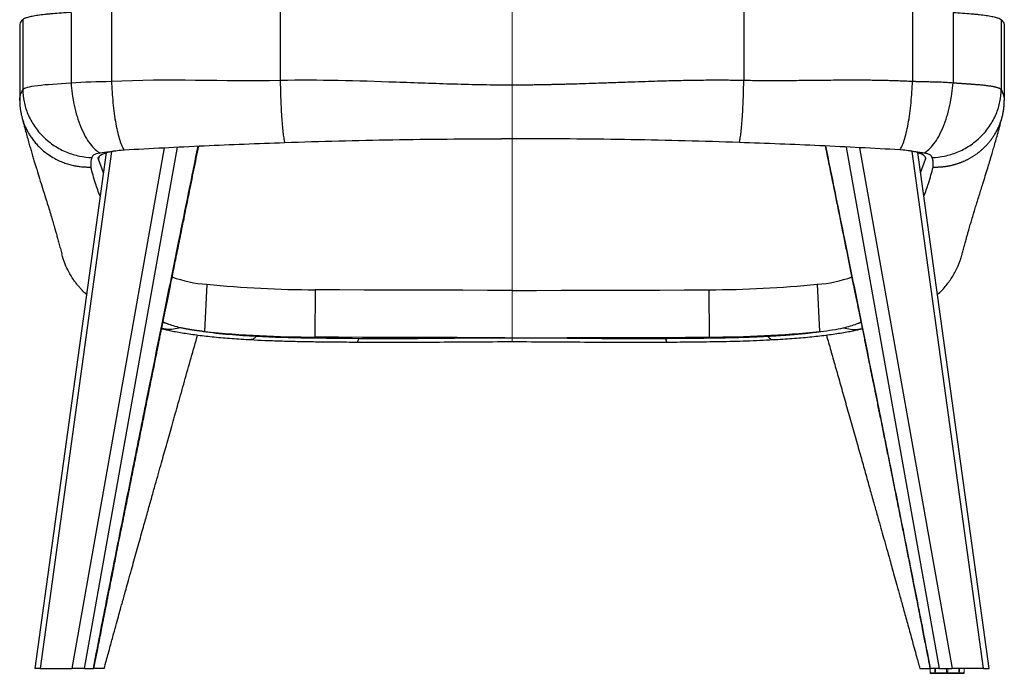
# Model space of a CAD drawing. Header units: millimetres. Extents: x 8 to 414, y 7 to 290.
# Tile 1 of 13: x 104 to 166, y 93 to 135. Entities that reach past the tile are written whole.
import ezdxf

# ---------------------------------------------------------------- set-up
doc = ezdxf.new("R2010")
doc.units = ezdxf.units.MM

msp = doc.modelspace()

# ---------------------------------------------------------------- linework, layer by layer
at = {"color": 7, "linetype": 'Continuous', "lineweight": 25}
for p, q in [((107.159, 134.989), (107.159, 130.528)), ((109.73, 135.079), (109.73, 130.625)), ((120.43, 135.235), (120.43, 130.69)), ((149.83, 135.235), (149.83, 130.69)), ((160.53, 135.079), (160.53, 130.625)), ((163.101, 134.989), (163.101, 130.528)), ((104.094, 134.53), (104.094, 130.095)), ((166.165, 134.53), (166.165, 130.095)), ((109.387, 126.093), (104.871, 93.358)), ((109.211, 124.82), (108.898, 125.689)), ((165.388, 93.358), (160.873, 126.093)), ((161.048, 124.82), (161.361, 125.689)), ((115.767, 117.74), (115.62, 114.743)), ((154.493, 117.74), (154.639, 114.743)), ((122.638, 117.391), (122.63, 114.388)), ((147.621, 117.391), (147.63, 114.388)), ((105.23, 93.358), (104.871, 93.358)), ((105.23, 93.358), (105.83, 93.358)), ((105.83, 93.358), (107.201, 93.358)), ((108.024, 93.358), (107.201, 93.358)), ((108.024, 93.358), (108.579, 93.358)), ((161.655, 93.148), (161.655, 93.068)), ((163.795, 93.058), (161.665, 93.058)), ((162.235, 93.358), (161.681, 93.358)), ((162.235, 93.358), (163.058, 93.358)), ((164.429, 93.358), (163.058, 93.358)), ((163.805, 93.068), (163.805, 93.148)), ((165.029, 93.358), (164.429, 93.358)), ((165.029, 93.358), (165.388, 93.358))]:
    msp.add_line(p, q, dxfattribs=at)
at = {"color": 144, "linetype": 'Continuous', "lineweight": 18}
for p, q in [((135.13, 135.295), (135.13, 130.397)), ((135.13, 131.127), (135.13, 130.051)), ((135.112, 130.051), (135.13, 130.051)), ((135.13, 126.973), (135.13, 117.357)), ((135.13, 117.357), (135.13, 114.353)), ((161.655, 93.358), (161.655, 93.148)), ((161.655, 93.148), (161.655, 93.148)), ((161.946, 93.148), (161.946, 93.358)), ((161.994, 93.148), (161.946, 93.148)), ((161.994, 93.358), (161.994, 93.148)), ((162.696, 93.148), (162.696, 93.358)), ((162.763, 93.148), (162.696, 93.148)), ((162.763, 93.358), (162.763, 93.148)), ((163.466, 93.148), (163.466, 93.358)), ((163.513, 93.148), (163.466, 93.148)), ((163.513, 93.358), (163.513, 93.148)), ((163.804, 93.168), (163.804, 93.358)), ((163.805, 93.148), (163.805, 93.148))]:
    msp.add_line(p, q, dxfattribs=at)
at = {"color": 8, "linetype": 'Continuous', "lineweight": 25}
for p, q in [((105.23, 93.358), (109.757, 126.177)), ((113.078, 126.405), (107.201, 93.358)), ((108.024, 93.358), (113.91, 126.45)), ((162.235, 93.358), (156.35, 126.45)), ((157.181, 126.405), (163.058, 93.358)), ((165.029, 93.358), (160.502, 126.177)), ((108.919, 125.832), (108.898, 125.689)), ((161.341, 125.832), (161.361, 125.689)), ((108.156, 117.097), (108.049, 117.207)), ((113.276, 115.232), (112.992, 115.32)), ((156.983, 115.232), (157.268, 115.32)), ((161.655, 93.068), (163.805, 93.068))]:
    msp.add_line(p, q, dxfattribs=at)
at = {"color": 7, "linetype": 'Continuous', "lineweight": 25, "flags": 128}
for points in [[(108.898, 125.689), (108.889, 125.753), (108.909, 125.816), (108.957, 125.878), (109.032, 125.939), (109.133, 125.996), (109.26, 126.05), (109.409, 126.1), (109.579, 126.144)], [(161.361, 125.689), (161.37, 125.753), (161.35, 125.816), (161.303, 125.878), (161.228, 125.939), (161.126, 125.996), (161, 126.05), (160.85, 126.1), (160.68, 126.144)], [(135.13, 117.357), (133.568, 117.357), (132.007, 117.359), (130.445, 117.362), (128.884, 117.365), (127.322, 117.37), (125.761, 117.376), (124.2, 117.383), (122.638, 117.391)], [(135.13, 117.357), (136.691, 117.357), (138.253, 117.359), (139.814, 117.362), (141.376, 117.365), (142.937, 117.37), (144.498, 117.376), (146.06, 117.383), (147.621, 117.391)], [(113.276, 115.232), (113.1, 115.306), (112.987, 115.36)], [(156.983, 115.232), (157.159, 115.306), (157.273, 115.36)], [(134.668, 114.353), (133.163, 114.354), (131.658, 114.356), (130.153, 114.359), (128.649, 114.362), (127.144, 114.367), (125.639, 114.373), (124.134, 114.38), (122.63, 114.388)], [(135.591, 114.353), (137.096, 114.354), (138.601, 114.356), (140.106, 114.359), (141.611, 114.362), (143.116, 114.367), (144.62, 114.373), (146.125, 114.38), (147.63, 114.388)]]:
    msp.add_lwpolyline(points, dxfattribs=at)
at = {"color": 7, "linetype": 'Continuous', "lineweight": 25}
for centre, radius, start, end in [((116.327, 125.75), 8.03, 249.87614, 266.00106), ((153.933, 125.75), 8.03, 273.99901, 290.1234), ((122.972, 191.904), 74.513, 264.45072, 269.74342), ((147.287, 191.904), 74.513, 270.25658, 275.54928), ((117.116, 129.875), 15.205, 264.03485, 264.35649), ((122.97, 190.391), 76.004, 264.45072, 269.74342), ((147.289, 190.391), 76.004, 270.25658, 275.54928), ((153.144, 129.875), 15.205, 275.64351, 275.96515), ((161.665, 93.068), 0.01, 180, 270), ((163.795, 93.068), 0.01, 270, 0)]:
    msp.add_arc(centre, radius, start, end, dxfattribs=at)
for points, knots in [([(107.159, 134.989), (106.947, 134.978), (106.745, 134.966), (106.358, 134.939), (106.173, 134.925), (105.908, 134.901), (105.822, 134.893), (105.696, 134.88), (105.655, 134.876), (105.574, 134.867), (105.534, 134.862), (105.339, 134.84), (105.195, 134.821), (104.93, 134.781), (104.81, 134.76), (104.647, 134.728), (104.596, 134.717), (104.501, 134.694), (104.457, 134.683), (104.335, 134.649), (104.268, 134.626), (104.16, 134.579), (104.12, 134.555), (104.094, 134.53)], [0, 0, 0, 0, 0.125, 0.125, 0.25, 0.25, 0.3125, 0.3125, 0.34375, 0.34375, 0.375, 0.375, 0.5, 0.5, 0.625, 0.625, 0.6875, 0.6875, 0.75, 0.75, 0.875, 0.875, 1, 1, 1, 1]), ([(163.101, 134.989), (163.312, 134.978), (163.514, 134.966), (163.902, 134.939), (164.087, 134.925), (164.351, 134.901), (164.437, 134.893), (164.563, 134.88), (164.605, 134.876), (164.686, 134.867), (164.726, 134.862), (164.921, 134.84), (165.065, 134.821), (165.329, 134.781), (165.449, 134.76), (165.612, 134.728), (165.663, 134.717), (165.758, 134.694), (165.803, 134.683), (165.924, 134.649), (165.992, 134.626), (166.099, 134.579), (166.139, 134.555), (166.165, 134.53)], [0, 0, 0, 0, 0.125, 0.125, 0.25, 0.25, 0.3125, 0.3125, 0.34375, 0.34375, 0.375, 0.375, 0.5, 0.5, 0.625, 0.625, 0.6875, 0.6875, 0.75, 0.75, 0.875, 0.875, 1, 1, 1, 1]), ([(104.094, 130.095), (104.14, 130.153), (104.237, 130.203), (104.555, 130.291), (104.775, 130.329), (105.59, 130.427), (106.335, 130.472), (107.159, 130.528)], [0, 0, 0, 0, 0.25, 0.25, 0.5, 0.5, 1, 1, 1, 1]), ([(107.159, 130.528), (107.174, 130.302), (107.197, 130.066), (107.264, 129.587), (107.307, 129.343), (107.412, 128.858), (107.474, 128.616), (107.617, 128.15), (107.697, 127.924), (107.871, 127.502), (107.966, 127.304), (108.163, 126.947), (108.266, 126.787), (108.475, 126.509), (108.582, 126.391), (108.792, 126.199), (108.896, 126.124), (108.998, 126.069)], [0, 0, 0, 0, 0.125, 0.125, 0.25, 0.25, 0.375, 0.375, 0.5, 0.5, 0.625, 0.625, 0.75, 0.75, 0.875, 0.875, 1, 1, 1, 1]), ([(109.73, 130.625), (109.737, 130.409), (109.747, 130.185), (109.777, 129.729), (109.796, 129.496), (109.841, 129.033), (109.868, 128.803), (109.929, 128.355), (109.963, 128.138), (110.038, 127.727), (110.078, 127.534), (110.163, 127.181), (110.207, 127.021), (110.297, 126.739), (110.343, 126.618), (110.434, 126.414), (110.479, 126.331), (110.524, 126.268)], [0, 0, 0, 0, 0.125, 0.125, 0.25, 0.25, 0.375, 0.375, 0.5, 0.5, 0.625, 0.625, 0.75, 0.75, 0.875, 0.875, 1, 1, 1, 1]), ([(120.43, 130.69), (122.875, 130.741), (125.325, 130.667), (129.001, 130.538), (130.227, 130.492), (132.066, 130.439), (132.678, 130.424), (133.598, 130.408), (133.904, 130.404), (134.517, 130.398), (134.823, 130.397), (135.13, 130.397)], [0, 0, 0, 0, 0.5, 0.5, 0.75, 0.75, 0.875, 0.875, 0.9375, 0.9375, 1, 1, 1, 1]), ([(120.43, 130.69), (120.432, 130.495), (120.436, 130.292), (120.446, 129.878), (120.453, 129.668), (120.469, 129.248), (120.479, 129.039), (120.5, 128.633), (120.512, 128.436), (120.539, 128.063), (120.553, 127.888), (120.583, 127.568), (120.598, 127.422), (120.63, 127.166), (120.646, 127.055), (120.678, 126.87), (120.694, 126.795), (120.709, 126.737)], [0, 0, 0, 0, 0.125, 0.125, 0.25, 0.25, 0.375, 0.375, 0.5, 0.5, 0.625, 0.625, 0.75, 0.75, 0.875, 0.875, 1, 1, 1, 1]), ([(135.13, 130.397), (135.226, 130.397), (135.419, 130.398), (135.71, 130.399), (136.005, 130.402), (136.303, 130.405), (136.605, 130.409), (136.909, 130.413), (137.218, 130.419), (137.529, 130.425), (137.844, 130.432), (138.162, 130.439), (138.483, 130.448), (138.899, 130.459), (139.479, 130.477), (140.292, 130.505), (141.317, 130.54), (142.367, 130.577), (143.347, 130.611), (144.158, 130.637), (144.893, 130.658), (145.552, 130.674), (146.155, 130.687), (146.724, 130.697), (147.279, 130.703), (147.819, 130.706), (148.343, 130.707), (148.852, 130.704), (149.346, 130.699), (149.67, 130.693), (149.83, 130.69)], [0, 0, 0, 0, 0.019572, 0.039371, 0.059397, 0.07965, 0.100129, 0.120836, 0.14177, 0.162932, 0.184321, 0.205937, 0.227782, 0.249854, 0.290715, 0.34601, 0.415741, 0.499908, 0.560375, 0.615619, 0.66564, 0.710438, 0.750014, 0.788846, 0.826636, 0.863386, 0.899097, 0.933768, 0.967402, 1, 1, 1, 1]), ([(149.55, 126.737), (149.566, 126.795), (149.581, 126.87), (149.614, 127.055), (149.63, 127.166), (149.661, 127.422), (149.677, 127.568), (149.707, 127.888), (149.721, 128.063), (149.747, 128.436), (149.759, 128.633), (149.781, 129.039), (149.79, 129.248), (149.806, 129.668), (149.813, 129.878), (149.823, 130.292), (149.827, 130.495), (149.83, 130.69)], [0, 0, 0, 0, 0.125, 0.125, 0.25, 0.25, 0.375, 0.375, 0.5, 0.5, 0.625, 0.625, 0.75, 0.75, 0.875, 0.875, 1, 1, 1, 1]), ([(149.83, 130.69), (149.902, 130.689), (150.047, 130.686), (150.269, 130.682), (150.496, 130.679), (150.729, 130.677), (150.968, 130.675), (151.212, 130.674), (151.462, 130.673), (151.718, 130.673), (151.98, 130.673), (152.247, 130.674), (152.554, 130.675), (152.963, 130.679), (153.537, 130.685), (154.304, 130.692), (155.092, 130.7), (155.819, 130.706), (156.404, 130.708), (156.938, 130.709), (157.422, 130.708), (157.865, 130.705), (158.281, 130.699), (158.682, 130.692), (159.073, 130.682), (159.452, 130.671), (159.821, 130.658), (160.179, 130.643), (160.414, 130.631), (160.53, 130.625)], [0, 0, 0, 0, 0.0200214, 0.0405784, 0.0616713, 0.0833002, 0.1054654, 0.1281671, 0.1514055, 0.1751807, 0.1994929, 0.2243423, 0.2497289, 0.2850693, 0.3385199, 0.4100827, 0.4997606, 0.5591503, 0.6138583, 0.6638845, 0.7092289, 0.7498915, 0.7885992, 0.8263126, 0.8630328, 0.8987605, 0.9334969, 0.967243, 1, 1, 1, 1]), ([(159.736, 126.268), (159.78, 126.331), (159.825, 126.414), (159.916, 126.618), (159.962, 126.739), (160.052, 127.021), (160.097, 127.181), (160.181, 127.534), (160.221, 127.727), (160.296, 128.138), (160.33, 128.355), (160.391, 128.803), (160.418, 129.033), (160.464, 129.496), (160.482, 129.729), (160.512, 130.185), (160.523, 130.409), (160.53, 130.625)], [0, 0, 0, 0, 0.125, 0.125, 0.25, 0.25, 0.375, 0.375, 0.5, 0.5, 0.625, 0.625, 0.75, 0.75, 0.875, 0.875, 1, 1, 1, 1]), ([(160.53, 130.625), (160.556, 130.624), (160.612, 130.621), (160.703, 130.619), (160.805, 130.616), (160.919, 130.613), (161.045, 130.61), (161.183, 130.607), (161.332, 130.604), (161.492, 130.601), (161.663, 130.597), (161.857, 130.593), (162.062, 130.588), (162.272, 130.581), (162.467, 130.573), (162.646, 130.563), (162.811, 130.553), (162.961, 130.542), (163.056, 130.533), (163.101, 130.528)], [0, 0, 0, 0, 0.02947, 0.063487, 0.102052, 0.145168, 0.192836, 0.24506, 0.301842, 0.363185, 0.429093, 0.499568, 0.587289, 0.669601, 0.746502, 0.817991, 0.884069, 0.944738, 1, 1, 1, 1]), ([(161.262, 126.069), (161.363, 126.124), (161.467, 126.199), (161.678, 126.391), (161.784, 126.509), (161.993, 126.787), (162.097, 126.947), (162.294, 127.304), (162.388, 127.502), (162.562, 127.924), (162.643, 128.15), (162.785, 128.616), (162.847, 128.858), (162.953, 129.343), (162.996, 129.587), (163.062, 130.066), (163.086, 130.302), (163.101, 130.528)], [0, 0, 0, 0, 0.125, 0.125, 0.25, 0.25, 0.375, 0.375, 0.5, 0.5, 0.625, 0.625, 0.75, 0.75, 0.875, 0.875, 1, 1, 1, 1]), ([(163.101, 130.528), (163.123, 130.527), (163.169, 130.524), (163.238, 130.519), (163.307, 130.514), (163.378, 130.51), (163.449, 130.505), (163.521, 130.5), (163.593, 130.495), (163.666, 130.491), (163.739, 130.486), (163.813, 130.481), (163.888, 130.475), (163.962, 130.47), (164.037, 130.465), (164.112, 130.46), (164.188, 130.454), (164.291, 130.447), (164.445, 130.435), (164.665, 130.418), (164.935, 130.393), (165.17, 130.367), (165.356, 130.344), (165.484, 130.325), (165.598, 130.305), (165.699, 130.286), (165.786, 130.266), (165.863, 130.246), (165.928, 130.227), (165.984, 130.207), (166.031, 130.188), (166.07, 130.169), (166.103, 130.15), (166.129, 130.131), (166.149, 130.113), (166.16, 130.101), (166.165, 130.095)], [0, 0, 0, 0, 0.013554, 0.027378, 0.041474, 0.055841, 0.07048, 0.085391, 0.100575, 0.116031, 0.131761, 0.147765, 0.164043, 0.180595, 0.197422, 0.214525, 0.231903, 0.249558, 0.287368, 0.342477, 0.41495, 0.504866, 0.551918, 0.597195, 0.640689, 0.682394, 0.722304, 0.760413, 0.796716, 0.831209, 0.863889, 0.894752, 0.923796, 0.951019, 0.976421, 1, 1, 1, 1]), ([(103.904, 129.409), (103.908, 129.526), (103.926, 129.632), (103.99, 129.851), (104.036, 129.964), (104.094, 130.095)], [0, 0, 0, 0, 0.5, 0.5, 1, 1, 1, 1]), ([(104.094, 130.095), (104.099, 129.846), (104.126, 129.588), (104.235, 129.065), (104.316, 128.8), (104.535, 128.278), (104.673, 128.022), (105.003, 127.535), (105.195, 127.305), (105.622, 126.886), (105.857, 126.697), (106.355, 126.372), (106.618, 126.235), (107.153, 126.016), (107.425, 125.934), (107.963, 125.823), (108.229, 125.793), (108.486, 125.786)], [0, 0, 0, 0, 0.125, 0.125, 0.25, 0.25, 0.375, 0.375, 0.5, 0.5, 0.625, 0.625, 0.75, 0.75, 0.875, 0.875, 1, 1, 1, 1]), ([(161.774, 125.786), (162.03, 125.793), (162.296, 125.823), (162.834, 125.934), (163.107, 126.016), (163.642, 126.235), (163.904, 126.372), (164.402, 126.697), (164.637, 126.886), (165.065, 127.305), (165.256, 127.535), (165.586, 128.022), (165.725, 128.278), (165.944, 128.8), (166.025, 129.065), (166.133, 129.588), (166.161, 129.846), (166.165, 130.095)], [0, 0, 0, 0, 0.125, 0.125, 0.25, 0.25, 0.375, 0.375, 0.5, 0.5, 0.625, 0.625, 0.75, 0.75, 0.875, 0.875, 1, 1, 1, 1]), ([(166.165, 130.095), (166.17, 130.084), (166.179, 130.063), (166.193, 130.031), (166.208, 129.998), (166.222, 129.964), (166.236, 129.929), (166.25, 129.894), (166.264, 129.857), (166.277, 129.819), (166.29, 129.781), (166.306, 129.726), (166.323, 129.66), (166.337, 129.587), (166.346, 129.526), (166.351, 129.476), (166.354, 129.439), (166.355, 129.418), (166.355, 129.409)], [0, 0, 0, 0, 0.039957, 0.082138, 0.126546, 0.173182, 0.222046, 0.27314, 0.326464, 0.382019, 0.439806, 0.499826, 0.629645, 0.740884, 0.833539, 0.907611, 0.963098, 1, 1, 1, 1]), ([(103.904, 129.406), (103.904, 129.384), (103.905, 129.34), (103.906, 129.272), (103.909, 129.202), (103.914, 129.128), (103.92, 129.052), (103.927, 128.974), (103.937, 128.893), (103.948, 128.809), (103.962, 128.722), (103.978, 128.633), (103.997, 128.541), (104.018, 128.447), (104.043, 128.35), (104.07, 128.251), (104.101, 128.15), (104.136, 128.046), (104.175, 127.94), (104.217, 127.833), (104.264, 127.724), (104.315, 127.613), (104.371, 127.501), (104.433, 127.388), (104.499, 127.274), (104.57, 127.159), (104.647, 127.044), (104.73, 126.929), (104.818, 126.815), (104.912, 126.701), (105.012, 126.588), (105.119, 126.477), (105.316, 126.284), (105.608, 126.041), (105.994, 125.787), (106.354, 125.599), (106.638, 125.48), (106.85, 125.405), (107.004, 125.357), (107.157, 125.316), (107.308, 125.281), (107.456, 125.251), (107.602, 125.227), (107.745, 125.208), (107.886, 125.195), (108.023, 125.186), (108.157, 125.181), (108.288, 125.18), (108.374, 125.182), (108.417, 125.183)], [0, 0, 0, 0, 0.009602, 0.019597, 0.029992, 0.040793, 0.052004, 0.063631, 0.07568, 0.088157, 0.101066, 0.114413, 0.128203, 0.142439, 0.157127, 0.17227, 0.187872, 0.203936, 0.220464, 0.237458, 0.254919, 0.272847, 0.291241, 0.310101, 0.329423, 0.349204, 0.36944, 0.390124, 0.411249, 0.432806, 0.454786, 0.477178, 0.499968, 0.574951, 0.641693, 0.700044, 0.750055, 0.773635, 0.796719, 0.819305, 0.841387, 0.862965, 0.884038, 0.904608, 0.924675, 0.944243, 0.963317, 0.9819, 1, 1, 1, 1]), ([(161.842, 125.183), (161.864, 125.183), (161.908, 125.181), (161.974, 125.18), (162.04, 125.18), (162.107, 125.181), (162.175, 125.183), (162.243, 125.186), (162.311, 125.191), (162.38, 125.196), (162.45, 125.202), (162.519, 125.21), (162.59, 125.218), (162.66, 125.228), (162.731, 125.239), (162.802, 125.252), (162.874, 125.265), (162.945, 125.28), (163.017, 125.296), (163.089, 125.313), (163.161, 125.332), (163.234, 125.352), (163.306, 125.374), (163.379, 125.396), (163.451, 125.421), (163.524, 125.446), (163.596, 125.473), (163.669, 125.501), (163.741, 125.531), (163.813, 125.562), (163.885, 125.595), (163.956, 125.629), (164.027, 125.665), (164.098, 125.702), (164.169, 125.74), (164.239, 125.78), (164.308, 125.821), (164.377, 125.864), (164.446, 125.908), (164.514, 125.954), (164.581, 126.001), (164.647, 126.049), (164.713, 126.099), (164.778, 126.15), (164.842, 126.203), (164.905, 126.257), (164.967, 126.312), (165.034, 126.373), (165.105, 126.442), (165.18, 126.517), (165.254, 126.596), (165.327, 126.677), (165.398, 126.762), (165.468, 126.848), (165.536, 126.938), (165.602, 127.03), (165.667, 127.125), (165.729, 127.222), (165.789, 127.322), (165.847, 127.424), (165.902, 127.528), (165.954, 127.635), (166.004, 127.744), (166.051, 127.854), (166.095, 127.967), (166.135, 128.081), (166.173, 128.197), (166.207, 128.314), (166.238, 128.432), (166.265, 128.552), (166.289, 128.672), (166.309, 128.793), (166.326, 128.915), (166.339, 129.038), (166.348, 129.16), (166.354, 129.283), (166.355, 129.365), (166.355, 129.406)], [0, 0, 0, 0, 0.009276, 0.01863, 0.028064, 0.037576, 0.047167, 0.056837, 0.066585, 0.076411, 0.086316, 0.096297, 0.106356, 0.116492, 0.126703, 0.13699, 0.147353, 0.15779, 0.1683, 0.178884, 0.189539, 0.200266, 0.211064, 0.22193, 0.232866, 0.243868, 0.254937, 0.266071, 0.277269, 0.288529, 0.29985, 0.311231, 0.32267, 0.334166, 0.345717, 0.357321, 0.368977, 0.380684, 0.392438, 0.40424, 0.416085, 0.427974, 0.439903, 0.451871, 0.463875, 0.475914, 0.487985, 0.500087, 0.515386, 0.530886, 0.546583, 0.56247, 0.578544, 0.594797, 0.611224, 0.627817, 0.64457, 0.661476, 0.678527, 0.695715, 0.713031, 0.730468, 0.748016, 0.765666, 0.78341, 0.801237, 0.819137, 0.837102, 0.855121, 0.873183, 0.89128, 0.9094, 0.927534, 0.945671, 0.963801, 0.981914, 1, 1, 1, 1]), ([(104.037, 128.374), (104.069, 128.25), (104.139, 127.975), (104.247, 127.57), (104.357, 127.166), (104.461, 126.797), (104.557, 126.459), (104.651, 126.136), (104.742, 125.829), (104.828, 125.541), (104.907, 125.28), (105.018, 124.916), (105.168, 124.433), (105.356, 123.829), (105.531, 123.27), (105.687, 122.767), (105.818, 122.338), (105.94, 121.936), (106.033, 121.62), (106.106, 121.368), (106.166, 121.162), (106.234, 120.923), (106.31, 120.651), (106.394, 120.342), (106.481, 120.015), (106.54, 119.787), (106.568, 119.679)], [0, 0, 0, 0, 0.036643, 0.080948, 0.122528, 0.161387, 0.197524, 0.230941, 0.266832, 0.298944, 0.327458, 0.355469, 0.424603, 0.497177, 0.573184, 0.629559, 0.682502, 0.732014, 0.778093, 0.79968, 0.824976, 0.853984, 0.886703, 0.923131, 0.963267, 1, 1, 1, 1]), ([(163.692, 119.679), (163.717, 119.776), (163.77, 119.983), (163.849, 120.282), (163.927, 120.57), (163.999, 120.828), (164.064, 121.057), (164.121, 121.259), (164.174, 121.44), (164.223, 121.609), (164.273, 121.777), (164.324, 121.949), (164.377, 122.126), (164.448, 122.359), (164.538, 122.653), (164.648, 123.011), (164.763, 123.38), (164.879, 123.751), (165.008, 124.164), (165.148, 124.616), (165.271, 125.014), (165.361, 125.31), (165.423, 125.513), (165.489, 125.733), (165.566, 125.993), (165.656, 126.3), (165.759, 126.656), (165.87, 127.051), (165.99, 127.486), (166.108, 127.93), (166.187, 128.235), (166.223, 128.375)], [0, 0, 0, 0, 0.0327399, 0.0696166, 0.1034427, 0.1342172, 0.1619387, 0.186606, 0.2082181, 0.228799, 0.2492586, 0.2704069, 0.2922442, 0.3147704, 0.3567089, 0.4008437, 0.4469175, 0.4923998, 0.5366445, 0.596507, 0.6539422, 0.6758422, 0.6982074, 0.7228448, 0.7498157, 0.7849659, 0.8234227, 0.8651863, 0.9102576, 0.9586385, 1, 1, 1, 1]), ([(120.709, 126.737), (121.85, 126.776), (122.992, 126.812), (125.281, 126.871), (126.427, 126.895), (128.721, 126.933), (129.869, 126.948), (132.165, 126.969), (133.315, 126.976), (134.464, 126.977)], [0, 0, 0, 0, 0.25, 0.25, 0.5, 0.5, 0.75, 0.75, 1, 1, 1, 1]), ([(149.55, 126.737), (148.409, 126.776), (147.267, 126.812), (144.979, 126.871), (143.833, 126.895), (141.539, 126.933), (140.391, 126.948), (138.094, 126.969), (136.945, 126.976), (135.795, 126.977)], [0, 0, 0, 0, 0.25, 0.25, 0.5, 0.5, 0.75, 0.75, 1, 1, 1, 1]), ([(108.579, 93.358), (108.702, 93.992), (108.961, 95.33), (109.379, 97.462), (109.862, 99.908), (110.444, 102.833), (111.152, 106.373), (112, 110.589), (112.958, 115.339), (113.942, 120.196), (114.704, 123.953), (115.118, 125.991), (115.224, 126.512)], [0, 0, 0, 0, 0.05707, 0.120455, 0.192296, 0.277821, 0.384821, 0.512554, 0.659423, 0.815123, 0.952786, 1, 1, 1, 1]), ([(108.617, 93.357), (108.645, 93.504), (108.725, 93.918), (108.849, 94.559), (108.981, 95.239), (109.09, 95.795), (109.175, 96.229), (109.236, 96.541), (109.276, 96.745), (109.304, 96.891), (109.332, 97.033), (109.367, 97.213), (109.411, 97.433), (109.462, 97.694), (109.53, 98.041), (109.618, 98.487), (109.725, 99.029), (109.838, 99.603), (110.002, 100.429), (110.208, 101.47), (110.454, 102.703), (110.689, 103.88), (110.913, 105.001), (111.133, 106.096), (111.349, 107.177), (111.572, 108.283), (111.769, 109.266), (111.941, 110.119), (112.086, 110.837), (112.229, 111.544), (112.36, 112.195), (112.47, 112.739), (112.55, 113.135), (112.604, 113.404), (112.645, 113.606), (112.688, 113.818), (112.741, 114.082), (112.807, 114.405), (112.89, 114.817), (112.995, 115.335), (113.124, 115.976), (113.276, 116.725), (113.45, 117.583), (113.646, 118.55), (113.864, 119.625), (114.104, 120.809), (114.367, 122.102), (114.651, 123.503), (114.952, 124.985), (115.159, 126.001), (115.263, 126.514)], [0, 0, 0, 0, 0.013209, 0.037282, 0.057666, 0.074361, 0.087368, 0.096685, 0.10251, 0.105679, 0.109876, 0.115288, 0.121915, 0.129756, 0.138811, 0.153245, 0.169976, 0.187715, 0.205032, 0.244555, 0.281676, 0.316392, 0.350921, 0.382981, 0.415343, 0.4487, 0.48305, 0.504352, 0.526019, 0.548052, 0.568507, 0.584962, 0.59741, 0.60438, 0.60941, 0.615659, 0.623648, 0.633375, 0.64493, 0.661018, 0.680389, 0.703043, 0.72898, 0.758199, 0.790701, 0.826486, 0.865553, 0.907903, 0.953535, 1, 1, 1, 1]), ([(109.581, 126.145), (109.644, 126.159), (109.71, 126.173), (109.847, 126.198), (109.919, 126.209), (110.142, 126.239), (110.297, 126.254), (110.46, 126.264)], [0, 0, 0, 0, 0.25, 0.25, 0.5, 0.5, 1, 1, 1, 1]), ([(110.524, 126.268), (111.365, 126.317), (112.209, 126.364), (113.9, 126.452), (114.748, 126.493), (116.446, 126.571), (117.297, 126.607), (119.001, 126.675), (119.854, 126.707), (120.709, 126.737)], [0, 0, 0, 0, 0.25, 0.25, 0.5, 0.5, 0.75, 0.75, 1, 1, 1, 1]), ([(159.736, 126.268), (158.894, 126.317), (158.05, 126.364), (156.359, 126.452), (155.512, 126.493), (153.814, 126.571), (152.963, 126.607), (151.258, 126.675), (150.405, 126.707), (149.55, 126.737)], [0, 0, 0, 0, 0.25, 0.25, 0.5, 0.5, 0.75, 0.75, 1, 1, 1, 1]), ([(154.996, 126.514), (155.023, 126.383), (155.19, 125.559), (155.49, 124.084), (155.887, 122.128), (156.205, 120.562), (156.45, 119.356), (156.628, 118.479), (156.798, 117.638), (156.958, 116.847), (157.104, 116.127), (157.233, 115.492), (157.343, 114.947), (157.435, 114.491), (157.51, 114.124), (157.569, 113.828), (157.625, 113.554), (157.691, 113.225), (157.777, 112.8), (157.885, 112.266), (158.011, 111.639), (158.153, 110.94), (158.307, 110.172), (158.475, 109.341), (158.655, 108.445), (158.841, 107.522), (159.023, 106.612), (159.198, 105.739), (159.385, 104.807), (159.581, 103.827), (159.784, 102.811), (159.972, 101.866), (160.124, 101.1), (160.245, 100.493), (160.337, 100.028), (160.427, 99.574), (160.514, 99.133), (160.599, 98.703), (160.684, 98.271), (160.776, 97.805), (160.883, 97.261), (161.01, 96.611), (161.16, 95.843), (161.333, 94.957), (161.496, 94.116), (161.602, 93.569), (161.643, 93.357)], [0, 0, 0, 0, 0.011879, 0.074697, 0.133798, 0.18918, 0.216706, 0.243213, 0.268699, 0.293001, 0.314871, 0.334047, 0.35053, 0.364319, 0.375415, 0.383817, 0.391133, 0.4003, 0.413598, 0.42971, 0.448648, 0.470411, 0.493072, 0.518153, 0.545655, 0.574235, 0.601707, 0.628038, 0.653229, 0.686006, 0.716627, 0.745093, 0.771435, 0.785814, 0.799825, 0.813469, 0.826744, 0.839651, 0.852191, 0.865716, 0.881695, 0.901205, 0.924246, 0.950818, 0.980921, 1, 1, 1, 1]), ([(161.681, 93.358), (161.558, 93.992), (161.298, 95.33), (160.88, 97.462), (160.397, 99.908), (159.815, 102.833), (159.107, 106.373), (158.26, 110.589), (157.301, 115.339), (156.318, 120.196), (155.556, 123.953), (155.142, 125.991), (155.036, 126.512)], [0, 0, 0, 0, 0.05707, 0.120455, 0.192296, 0.277821, 0.384821, 0.512554, 0.659423, 0.815123, 0.952786, 1, 1, 1, 1]), ([(160.679, 126.145), (160.616, 126.159), (160.55, 126.173), (160.412, 126.198), (160.341, 126.209), (160.118, 126.239), (159.962, 126.254), (159.8, 126.264)], [0, 0, 0, 0, 0.25, 0.25, 0.5, 0.5, 1, 1, 1, 1]), ([(108.486, 125.786), (108.445, 125.686), (108.424, 125.585), (108.406, 125.384), (108.41, 125.284), (108.417, 125.183)], [0, 0, 0, 0, 0.5, 0.5, 1, 1, 1, 1]), ([(108.998, 126.069), (108.819, 126.046), (108.683, 125.999), (108.565, 125.919), (108.539, 125.891), (108.504, 125.837), (108.496, 125.81), (108.486, 125.786)], [0, 0, 0, 0, 0.5, 0.5, 0.75, 0.75, 1, 1, 1, 1]), ([(161.262, 126.069), (161.204, 126.077), (161.094, 126.091), (160.938, 126.111), (160.803, 126.129), (160.719, 126.139), (160.68, 126.144)], [0, 0, 0, 0, 0.301767, 0.569018, 0.80176, 1, 1, 1, 1]), ([(161.774, 125.786), (161.769, 125.798), (161.76, 125.818), (161.748, 125.844), (161.738, 125.864), (161.728, 125.879), (161.716, 125.893), (161.703, 125.907), (161.689, 125.92), (161.673, 125.933), (161.642, 125.955), (161.589, 125.985), (161.519, 126.012), (161.461, 126.029), (161.424, 126.039), (161.386, 126.048), (161.346, 126.056), (161.305, 126.063), (161.276, 126.067), (161.262, 126.069)], [0, 0, 0, 0, 0.1091109, 0.1889757, 0.2396119, 0.2856474, 0.3303495, 0.3737639, 0.4159407, 0.4569344, 0.4968044, 0.627952, 0.7537152, 0.7972284, 0.8394957, 0.8807013, 0.9210442, 0.9607363, 1, 1, 1, 1]), ([(161.842, 125.183), (161.844, 125.203), (161.846, 125.24), (161.849, 125.294), (161.85, 125.346), (161.849, 125.395), (161.848, 125.441), (161.844, 125.488), (161.839, 125.538), (161.831, 125.59), (161.82, 125.641), (161.807, 125.691), (161.792, 125.739), (161.78, 125.77), (161.774, 125.786)], [0, 0, 0, 0, 0.094942, 0.185223, 0.270845, 0.351812, 0.42813, 0.499802, 0.588968, 0.675793, 0.760291, 0.84248, 0.922377, 1, 1, 1, 1]), ([(108.146, 117.1), (108.127, 117.116), (108.046, 117.184), (107.914, 117.314), (107.749, 117.487), (107.594, 117.666), (107.448, 117.85), (107.246, 118.131), (107.012, 118.517), (106.752, 119.063), (106.634, 119.46), (106.569, 119.679)], [0, 0, 0, 0, 0.024588, 0.103031, 0.18093, 0.258215, 0.334822, 0.410689, 0.596677, 0.776896, 1, 1, 1, 1]), ([(162.113, 117.102), (162.132, 117.118), (162.341, 117.281), (162.676, 117.666), (163.106, 118.25), (163.434, 118.9), (163.627, 119.382), (163.68, 119.65), (163.686, 119.68)], [0, 0, 0, 0, 0.024103, 0.258346, 0.495498, 0.733407, 0.969873, 1, 1, 1, 1]), ([(108.012, 117.22), (108.03, 117.203), (108.072, 117.163), (108.119, 117.121), (108.149, 117.093), (108.15, 117.093), (108.15, 117.093)], [0, 0, 0, 0, 0.229739, 0.546607, 0.831093, 1, 1, 1, 1]), ([(162.11, 117.093), (162.11, 117.093), (162.11, 117.093), (162.132, 117.113), (162.158, 117.137), (162.167, 117.146)], [0, 0, 0, 0, 0.27991, 0.751354, 1, 1, 1, 1]), ([(162.175, 117.152), (162.181, 117.159), (162.2, 117.176), (162.229, 117.203), (162.247, 117.22)], [0, 0, 0, 0, 0.350223, 1, 1, 1, 1]), ([(112.911, 114.921), (113.102, 114.877), (113.553, 114.775), (114.325, 114.64), (115.245, 114.508), (116.266, 114.394), (117.381, 114.298), (118.162, 114.252), (118.564, 114.228)], [0, 0, 0, 0, 0.112504, 0.265225, 0.430752, 0.608525, 0.798291, 1, 1, 1, 1]), ([(114.119, 114.981), (113.958, 115.018), (113.808, 115.058), (113.526, 115.141), (113.396, 115.185), (113.276, 115.232)], [0, 0, 0, 0, 0.5, 0.5, 1, 1, 1, 1]), ([(115.536, 114.752), (115.514, 114.754), (115.469, 114.759), (115.403, 114.766), (115.336, 114.774), (115.268, 114.782), (115.201, 114.791), (115.133, 114.8), (115.065, 114.809), (114.997, 114.819), (114.929, 114.829), (114.861, 114.839), (114.793, 114.85), (114.725, 114.861), (114.657, 114.873), (114.589, 114.885), (114.521, 114.897), (114.453, 114.91), (114.386, 114.924), (114.318, 114.937), (114.251, 114.952), (114.185, 114.966), (114.141, 114.976), (114.119, 114.981)], [0, 0, 0, 0, 0.043059, 0.086566, 0.130522, 0.174926, 0.219781, 0.265086, 0.310843, 0.357052, 0.403716, 0.450835, 0.498412, 0.546448, 0.594946, 0.64391, 0.693341, 0.743244, 0.793623, 0.844483, 0.895828, 0.947665, 1, 1, 1, 1]), ([(151.695, 114.228), (152.097, 114.252), (152.878, 114.298), (153.993, 114.394), (155.014, 114.508), (155.934, 114.64), (156.707, 114.775), (157.157, 114.877), (157.348, 114.921)], [0, 0, 0, 0, 0.20171, 0.391475, 0.569248, 0.734776, 0.887498, 1, 1, 1, 1]), ([(154.723, 114.752), (154.981, 114.779), (155.231, 114.812), (155.706, 114.889), (155.931, 114.933), (156.141, 114.981)], [0, 0, 0, 0, 0.5, 0.5, 1, 1, 1, 1]), ([(156.141, 114.981), (156.301, 115.018), (156.451, 115.058), (156.733, 115.141), (156.864, 115.185), (156.983, 115.232)], [0, 0, 0, 0, 0.5, 0.5, 1, 1, 1, 1]), ([(109.262, 93.356), (109.311, 93.536), (109.44, 94.011), (109.641, 94.744), (109.854, 95.521), (110.038, 96.189), (110.193, 96.749), (110.315, 97.192), (110.407, 97.524), (110.474, 97.764), (110.53, 97.965), (110.586, 98.169), (110.678, 98.499), (110.814, 98.988), (110.981, 99.585), (111.152, 100.198), (111.314, 100.78), (111.477, 101.362), (111.634, 101.924), (111.823, 102.598), (112.039, 103.368), (112.278, 104.218), (112.499, 105.003), (112.703, 105.727), (112.937, 106.559), (113.217, 107.553), (113.556, 108.754), (113.922, 110.048), (114.314, 111.434), (114.723, 112.88), (115.017, 113.919), (115.171, 114.466), (115.187, 114.521)], [0, 0, 0, 0, 0.0252117, 0.066673, 0.1030668, 0.1343925, 0.1606497, 0.1818382, 0.1967594, 0.2074534, 0.2156213, 0.2251558, 0.2362094, 0.262345, 0.2943428, 0.3207876, 0.349173, 0.3767315, 0.4033165, 0.4289278, 0.4722404, 0.5124481, 0.5495506, 0.5835479, 0.6152284, 0.6677564, 0.7247079, 0.7860832, 0.8518825, 0.9221059, 0.9921101, 1, 1, 1, 1]), ([(115.535, 114.752), (115.801, 114.714), (116.074, 114.679), (116.629, 114.618), (116.91, 114.591), (117.761, 114.518), (118.338, 114.481), (118.914, 114.45)], [0, 0, 0, 0, 0.25, 0.25, 0.5, 0.5, 1, 1, 1, 1]), ([(125.387, 114.31), (126.933, 114.294), (128.482, 114.304), (130.803, 114.324), (131.577, 114.332), (132.736, 114.343), (133.123, 114.346), (133.895, 114.351), (134.282, 114.352), (134.668, 114.353)], [0, 0, 0, 0, 0.5, 0.5, 0.75, 0.75, 0.875, 0.875, 1, 1, 1, 1]), ([(135.591, 114.353), (135.68, 114.353), (135.86, 114.352), (136.131, 114.351), (136.408, 114.35), (136.69, 114.348), (136.977, 114.347), (137.268, 114.345), (137.627, 114.342), (138.05, 114.338), (138.538, 114.334), (139.025, 114.329), (139.512, 114.325), (139.962, 114.32), (140.374, 114.316), (140.744, 114.312), (141.106, 114.31), (141.461, 114.307), (141.809, 114.305), (142.149, 114.304), (142.481, 114.303), (142.806, 114.302), (143.123, 114.302), (143.433, 114.302), (143.736, 114.303), (144.031, 114.304), (144.318, 114.306), (144.598, 114.308), (144.782, 114.31), (144.873, 114.31)], [0, 0, 0, 0, 0.028727, 0.057993, 0.087798, 0.118143, 0.149028, 0.180453, 0.212419, 0.264916, 0.317413, 0.36991, 0.422407, 0.474904, 0.51559, 0.555461, 0.594518, 0.632761, 0.670192, 0.706812, 0.74262, 0.777618, 0.811807, 0.845187, 0.877759, 0.909526, 0.940487, 0.970645, 1, 1, 1, 1]), ([(144.873, 114.31), (145.008, 114.312), (145.277, 114.315), (145.682, 114.318), (146.086, 114.322), (146.434, 114.325), (146.723, 114.327), (146.955, 114.329), (147.187, 114.332), (147.419, 114.334), (147.651, 114.337), (147.883, 114.341), (148.14, 114.345), (148.419, 114.349), (148.719, 114.355), (149.011, 114.362), (149.297, 114.369), (149.577, 114.377), (149.849, 114.385), (150.115, 114.394), (150.374, 114.404), (150.626, 114.414), (150.872, 114.425), (151.111, 114.437), (151.268, 114.445), (151.345, 114.45)], [0, 0, 0, 0, 0.062264, 0.124529, 0.186793, 0.249057, 0.284726, 0.320411, 0.356113, 0.391832, 0.427568, 0.463323, 0.499097, 0.546291, 0.592477, 0.63766, 0.681843, 0.725032, 0.767232, 0.808448, 0.848687, 0.887954, 0.926257, 0.963603, 1, 1, 1, 1]), ([(151.345, 114.45), (151.396, 114.452), (151.498, 114.458), (151.649, 114.467), (151.797, 114.476), (151.943, 114.485), (152.087, 114.494), (152.228, 114.503), (152.366, 114.513), (152.502, 114.523), (152.635, 114.533), (152.766, 114.543), (152.894, 114.553), (153.019, 114.563), (153.142, 114.574), (153.263, 114.584), (153.381, 114.595), (153.496, 114.606), (153.609, 114.617), (153.719, 114.628), (153.845, 114.641), (153.984, 114.657), (154.138, 114.675), (154.289, 114.693), (154.437, 114.712), (154.582, 114.732), (154.677, 114.745), (154.724, 114.752)], [0, 0, 0, 0, 0.043877, 0.087092, 0.129648, 0.171546, 0.212789, 0.25338, 0.293321, 0.332615, 0.371265, 0.409275, 0.446647, 0.483385, 0.519492, 0.554973, 0.589831, 0.624071, 0.657697, 0.690714, 0.723127, 0.770575, 0.817482, 0.863861, 0.909729, 0.955103, 1, 1, 1, 1]), ([(155.072, 114.521), (155.096, 114.436), (155.211, 114.033), (155.423, 113.282), (155.709, 112.272), (156.008, 111.216), (156.318, 110.116), (156.644, 108.964), (156.969, 107.811), (157.28, 106.71), (157.573, 105.669), (157.847, 104.694), (158.101, 103.792), (158.325, 102.993), (158.522, 102.29), (158.707, 101.631), (158.895, 100.959), (159.071, 100.331), (159.232, 99.753), (159.38, 99.221), (159.549, 98.616), (159.745, 97.912), (159.968, 97.105), (160.219, 96.199), (160.496, 95.193), (160.759, 94.234), (160.928, 93.61), (160.997, 93.356)], [0, 0, 0, 0, 0.0120326, 0.0574993, 0.1069365, 0.1557419, 0.2078836, 0.2633616, 0.3196344, 0.371869, 0.4199489, 0.4676613, 0.5104294, 0.5482532, 0.581133, 0.610251, 0.6416931, 0.6763225, 0.6992406, 0.7234616, 0.7515525, 0.7846704, 0.8228149, 0.8651708, 0.9123746, 0.9644256, 1, 1, 1, 1]), ([(118.566, 114.228), (118.86, 114.212), (119.48, 114.181), (120.46, 114.146), (121.536, 114.118), (122.708, 114.098), (123.977, 114.084), (124.854, 114.078), (125.309, 114.074)], [0, 0, 0, 0, 0.132092, 0.277832, 0.437378, 0.610877, 0.798417, 1, 1, 1, 1]), ([(125.309, 114.074), (126.127, 114.069), (127.764, 114.059), (130.22, 114.076), (132.675, 114.097), (134.312, 114.102), (135.13, 114.104)], [0, 0, 0, 0, 0.250042, 0.500141, 0.750157, 1, 1, 1, 1]), ([(135.13, 114.104), (135.948, 114.102), (137.584, 114.097), (140.039, 114.076), (142.495, 114.059), (144.132, 114.069), (144.951, 114.074)], [0, 0, 0, 0, 0.249843, 0.499859, 0.749958, 1, 1, 1, 1]), ([(144.951, 114.074), (145.511, 114.078), (146.634, 114.087), (148.322, 114.109), (150.014, 114.147), (151.133, 114.201), (151.694, 114.228)], [0, 0, 0, 0, 0.248557, 0.497965, 0.748295, 1, 1, 1, 1]), ([(108.611, 93.358), (108.612, 93.358), (108.615, 93.358), (108.592, 93.358), (108.579, 93.358)], [0, 0, 0, 0, 0.44049, 1, 1, 1, 1]), ([(109.257, 93.358), (109.259, 93.358), (109.266, 93.358), (109.227, 93.358), (109.14, 93.358), (109.006, 93.358), (108.841, 93.358), (108.709, 93.358), (108.646, 93.358)], [0, 0, 0, 0, 0.0522204, 0.2590108, 0.4524397, 0.6521746, 0.8341045, 1, 1, 1, 1]), ([(161.002, 93.358), (161.001, 93.358), (160.994, 93.358), (161.032, 93.358), (161.119, 93.358), (161.253, 93.358), (161.418, 93.358), (161.55, 93.358), (161.613, 93.358)], [0, 0, 0, 0, 0.051947, 0.258797, 0.452283, 0.652076, 0.834058, 1, 1, 1, 1]), ([(161.648, 93.358), (161.647, 93.358), (161.645, 93.358), (161.668, 93.358), (161.681, 93.358)], [0, 0, 0, 0, 0.440828, 1, 1, 1, 1])]:
    msp.add_open_spline(points, degree=3, knots=knots, dxfattribs=at)
at = {"color": 144, "linetype": 'Continuous', "lineweight": 18}
for points, knots in [([(135.13, 135.295), (135.13, 135.251), (135.13, 135.154), (135.13, 134.84), (135.13, 134.386), (135.13, 133.794), (135.13, 133.065), (135.13, 132.214), (135.13, 131.536), (135.13, 131.198)], [0, 0, 0, 0, 0.11994, 0.266834, 0.413617, 0.5604, 0.707294, 0.854409, 1, 1, 1, 1]), ([(166.352, 134.222), (166.351, 134.229), (166.349, 134.242), (166.344, 134.261), (166.338, 134.28), (166.332, 134.299), (166.324, 134.319), (166.315, 134.338), (166.305, 134.357), (166.294, 134.377), (166.281, 134.396), (166.268, 134.415), (166.254, 134.434), (166.238, 134.453), (166.222, 134.473), (166.204, 134.492), (166.185, 134.511), (166.172, 134.524), (166.165, 134.53)], [0, 0, 0, 0, 0.062501, 0.125001, 0.1875, 0.249998, 0.312497, 0.374996, 0.437496, 0.499997, 0.562498, 0.624999, 0.687499, 0.749998, 0.812498, 0.874998, 0.937499, 1, 1, 1, 1]), ([(135.13, 130.397), (135.13, 130.226), (135.13, 130.048), (135.13, 129.685), (135.13, 129.5), (135.13, 129.132), (135.13, 128.949), (135.13, 128.594), (135.13, 128.423), (135.13, 128.1), (135.13, 127.948), (135.13, 127.673), (135.13, 127.549), (135.13, 127.332), (135.13, 127.239), (135.13, 127.085), (135.13, 127.024), (135.13, 126.978)], [0, 0, 0, 0, 0.125, 0.125, 0.25, 0.25, 0.375, 0.375, 0.5, 0.5, 0.625, 0.625, 0.75, 0.75, 0.875, 0.875, 1, 1, 1, 1]), ([(135.13, 130.397), (135.13, 130.226), (135.13, 130.048), (135.13, 129.685), (135.13, 129.5), (135.13, 129.132), (135.13, 128.949), (135.13, 128.594), (135.13, 128.423), (135.13, 128.1), (135.13, 127.948), (135.13, 127.673), (135.13, 127.549), (135.13, 127.332), (135.13, 127.239), (135.13, 127.085), (135.13, 127.024), (135.13, 126.978)], [0, 0, 0, 0, 0.125, 0.125, 0.25, 0.25, 0.375, 0.375, 0.5, 0.5, 0.625, 0.625, 0.75, 0.75, 0.875, 0.875, 1, 1, 1, 1]), ([(135.13, 119.052), (135.13, 118.79), (135.13, 118.253), (135.13, 117.484), (135.13, 116.809), (135.13, 116.234), (135.13, 115.754), (135.13, 115.324), (135.13, 114.951), (135.13, 114.644), (135.13, 114.43), (135.13, 114.346), (135.13, 114.317)], [0, 0, 0, 0, 0.115654, 0.236154, 0.360831, 0.456607, 0.55384, 0.65207, 0.750806, 0.849543, 0.947773, 1, 1, 1, 1]), ([(135.13, 119.052), (135.13, 118.79), (135.13, 118.253), (135.13, 117.484), (135.13, 116.809), (135.13, 116.234), (135.13, 115.754), (135.13, 115.325), (135.13, 114.95), (135.13, 114.645), (135.13, 114.451), (135.13, 114.382), (135.13, 114.369)], [0, 0, 0, 0, 0.119092, 0.243174, 0.371558, 0.470181, 0.570305, 0.671455, 0.773127, 0.874798, 0.975949, 1, 1, 1, 1]), ([(135.13, 114.118), (135.13, 114.11), (135.13, 114.086), (135.13, 114.159), (135.13, 114.29), (135.13, 114.354)], [0, 0, 0, 0, 0.2120457, 0.6141065, 1, 1, 1, 1]), ([(135.13, 114.118), (135.13, 114.11), (135.13, 114.086), (135.13, 114.159), (135.13, 114.29), (135.13, 114.354)], [0, 0, 0, 0, 0.2120457, 0.6141065, 1, 1, 1, 1]), ([(163.804, 93.168), (163.804, 93.162), (163.804, 93.157), (163.804, 93.149), (163.805, 93.148), (163.805, 93.148)], [0, 0, 0, 0, 0.5, 0.5, 1, 1, 1, 1])]:
    msp.add_open_spline(points, degree=3, knots=knots, dxfattribs=at)
at = {"color": 7, "linetype": 'Continuous', "lineweight": 25}
for points in [[(104.094, 134.53), (103.985, 134.428), (103.923, 134.325), (103.907, 134.222)], [(166.165, 134.53), (166.274, 134.428), (166.336, 134.325), (166.352, 134.222)], [(103.907, 134.222), (103.906, 132.618), (103.905, 131.014), (103.904, 129.409)], [(166.352, 134.222), (166.353, 132.618), (166.354, 131.014), (166.355, 129.409)], [(107.159, 130.528), (107.973, 130.61), (108.846, 130.588), (109.73, 130.625)], [(109.73, 130.625), (113.262, 130.813), (116.843, 130.617), (120.43, 130.69)], [(103.904, 129.409), (103.904, 129.408), (103.904, 129.407), (103.904, 129.406)], [(166.355, 129.409), (166.355, 129.408), (166.355, 129.407), (166.355, 129.406)], [(135.13, 126.978), (134.908, 126.978), (134.686, 126.978), (134.464, 126.977)], [(135.795, 126.977), (135.573, 126.978), (135.352, 126.978), (135.13, 126.978)], [(110.46, 126.264), (110.481, 126.265), (110.502, 126.266), (110.524, 126.268)], [(159.8, 126.264), (159.778, 126.265), (159.757, 126.266), (159.736, 126.268)], [(109.579, 126.144), (109.382, 126.12), (109.189, 126.094), (108.998, 126.069)], [(118.914, 114.45), (121.048, 114.332), (123.237, 114.333), (125.387, 114.31)], [(134.668, 114.353), (134.822, 114.353), (134.976, 114.354), (135.13, 114.354)], [(135.13, 114.353), (135.284, 114.353), (135.438, 114.353), (135.591, 114.353)]]:
    msp.add_open_spline(points, degree=3, dxfattribs=at)
at = {"color": 8, "linetype": 'Continuous', "lineweight": 25}
for points, knots in [([(109.004, 123.323), (108.902, 123.596), (108.671, 124.215), (108.508, 124.836), (108.417, 125.183)], [0, 0, 0, 0, 0.440761, 1, 1, 1, 1]), ([(161.255, 123.323), (161.357, 123.596), (161.588, 124.215), (161.751, 124.836), (161.842, 125.183)], [0, 0, 0, 0, 0.4407609, 1, 1, 1, 1]), ([(114.119, 114.981), (113.965, 114.948), (113.651, 114.88), (113.246, 114.867), (113.004, 114.915), (112.913, 114.933)], [0, 0, 0, 0, 0.3760231, 0.7668244, 1, 1, 1, 1]), ([(156.141, 114.981), (156.295, 114.948), (156.608, 114.88), (157.014, 114.867), (157.256, 114.915), (157.346, 114.933)], [0, 0, 0, 0, 0.376025, 0.766829, 1, 1, 1, 1]), ([(118.914, 114.45), (118.863, 114.393), (118.76, 114.278), (118.642, 114.216), (118.578, 114.234), (118.565, 114.238)], [0, 0, 0, 0, 0.431343, 0.880771, 1, 1, 1, 1]), ([(125.387, 114.31), (125.376, 114.25), (125.356, 114.126), (125.329, 114.057), (125.314, 114.08), (125.309, 114.088)], [0, 0, 0, 0, 0.385786, 0.787736, 1, 1, 1, 1]), ([(144.873, 114.31), (144.883, 114.25), (144.904, 114.126), (144.93, 114.057), (144.945, 114.08), (144.951, 114.088)], [0, 0, 0, 0, 0.385786, 0.787736, 1, 1, 1, 1]), ([(151.345, 114.45), (151.396, 114.393), (151.5, 114.278), (151.617, 114.216), (151.681, 114.234), (151.695, 114.238)], [0, 0, 0, 0, 0.431343, 0.880771, 1, 1, 1, 1])]:
    msp.add_open_spline(points, degree=3, knots=knots, dxfattribs=at)

doc.saveas('drawing.dxf')
